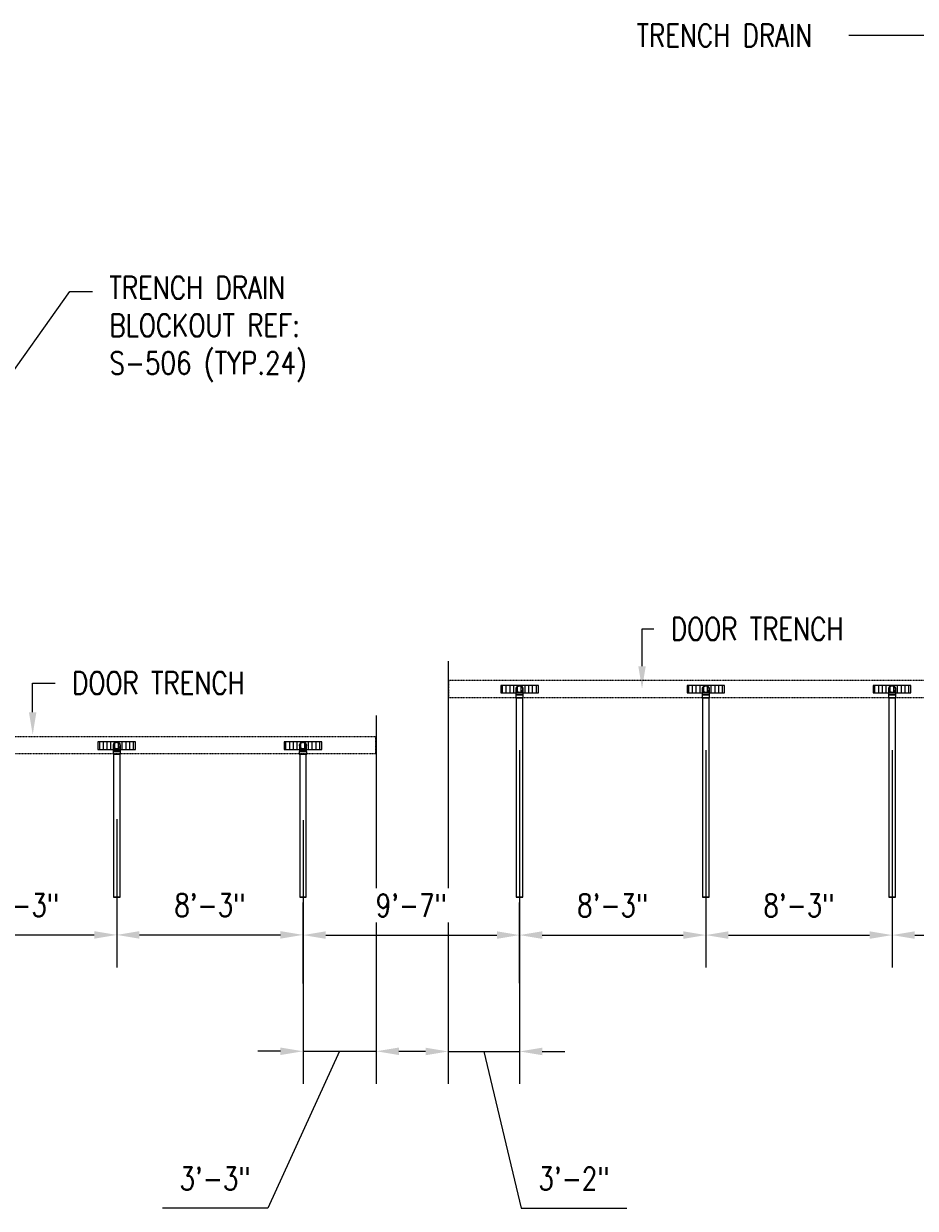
# Model space of a CAD drawing. Header units: inches. Extents: x -17858 to 19778, y -989 to 1044.
# Tile 14 of 25: x 0 to 474, y -989 to -359. Entities that reach past the tile are written whole.
import ezdxf
from ezdxf import colors
from ezdxf.entities.mleader import LeaderData, LeaderLine
from ezdxf.math import Vec2, Vec3

# ---------------------------------------------------------------- set-up
doc = ezdxf.new("R2010")
doc.units = ezdxf.units.IN
doc.header["$MEASUREMENT"] = 0
doc.linetypes.add('Dash - 1_16_', pattern=[0.1875, 0.125, -0.0625])
for name, color, linetype in [('A-DETL-HDLN', 90, 'Dash - 1_16_'), ('P-PIPE', 3, 'Continuous'), ('S-ANNO-DIMS', 1, 'Continuous'), ('S-ANNO-NOTE', 2, 'Continuous')]:
    doc.layers.add(name, color=color, linetype=linetype)
doc.layers.add('A-WALL-PATT', color=9, linetype='Continuous', true_color=0x808080)
doc.styles.add('Annotative', font='romans.shx', dxfattribs={"width": 0.8, "height": 0.125})
doc.dimstyles.new('Annotative', dxfattribs={"dimscale": 0, "dimtxt": 0.125, "dimasz": 0.125, "dimexe": 0.18, "dimexo": 0.0625, "dimgap": 0.09, "dimtad": 1, "dimdec": 3, "dimzin": 3, "dimdsep": 46, "dimlunit": 4, "dimtxsty": 'Annotative', "dimcen": 0.09, "dimclrt": 2, "dimazin": 2, "dimtfac": 1, "dimtdec": 3, "dimtmove": 0, "dimatfit": 0, "dimfxl": 1, "dimtfill": 1, "dimfrac": 2, "dimtolj": 1, "dimtzin": 0, "dimarcsym": 0})

# ---------------------------------------------------------------- blocks, each defined once
blk = doc.blocks.new('Bend - PVC - Sch 40 - DWV_USACE - Standard-1094379-00_SP_Foundation Drainage Plan-TO FDN_DOC')
at = {"layer": 'P-PIPE'}
for p, q in [((656.48, 791.55), (656.48, 790.05)), ((660.43, 790.05), (660.43, 791.55))]:
    blk.add_line(p, q, dxfattribs=at)
at = {"layer": 'P-PIPE', "flags": 128}
for points in [[(656.71, 794.61), (656.71, 794.68), (656.71, 794.75), (656.72, 794.82), (656.73, 794.89), (656.74, 794.96), (656.76, 795.03), (656.77, 795.09), (656.79, 795.16), (656.82, 795.23), (656.84, 795.29), (656.87, 795.35), (656.9, 795.42), (656.94, 795.48), (656.97, 795.54), (657.01, 795.6), (657.05, 795.65), (657.09, 795.71), (657.14, 795.76), (657.19, 795.82), (657.24, 795.86), (657.29, 795.91), (657.34, 795.96), (657.4, 796), (657.45, 796.04), (657.51, 796.08), (657.57, 796.12), (657.63, 796.15), (657.69, 796.18), (657.76, 796.21), (657.82, 796.24), (657.89, 796.26), (657.95, 796.29), (658.02, 796.3), (658.09, 796.32), (658.16, 796.33), (658.23, 796.34), (658.3, 796.35), (658.37, 796.36), (658.44, 796.36), (658.46, 796.36)], [(658.46, 792.86), (658.39, 792.86), (658.32, 792.87), (658.25, 792.87), (658.18, 792.88), (658.11, 792.89), (658.04, 792.91), (657.97, 792.93), (657.9, 792.95), (657.84, 792.97), (657.77, 793), (657.71, 793.03), (657.65, 793.06), (657.59, 793.09), (657.53, 793.13), (657.47, 793.17), (657.41, 793.21), (657.35, 793.25), (657.3, 793.29), (657.25, 793.34), (657.2, 793.39), (657.15, 793.44), (657.11, 793.49), (657.06, 793.55), (657.02, 793.61), (656.98, 793.66), (656.95, 793.72), (656.91, 793.78), (656.88, 793.85), (656.85, 793.91), (656.82, 793.98), (656.8, 794.04), (656.78, 794.11), (656.76, 794.18), (656.74, 794.24), (656.73, 794.31), (656.72, 794.38), (656.71, 794.45), (656.71, 794.52), (656.71, 794.59), (656.71, 794.61)], [(656.71, 792.75), (656.71, 792.86), (656.71, 792.97), (656.71, 793.08), (656.71, 793.19), (656.71, 793.29), (656.71, 793.39), (656.71, 793.49), (656.71, 793.58), (656.71, 793.67), (656.71, 793.76), (656.71, 793.84), (656.71, 793.92), (656.71, 794), (656.71, 794.07), (656.71, 794.14), (656.71, 794.2), (656.71, 794.26), (656.71, 794.31), (656.71, 794.36), (656.71, 794.41), (656.71, 794.45), (656.71, 794.49), (656.71, 794.52), (656.71, 794.55), (656.71, 794.57), (656.71, 794.59), (656.71, 794.6), (656.71, 794.61), (656.71, 794.61)], [(658.46, 796.36), (658.53, 796.36), (658.6, 796.35), (658.66, 796.35), (658.73, 796.34), (658.8, 796.32), (658.87, 796.31), (658.94, 796.29), (659.01, 796.27), (659.07, 796.25), (659.14, 796.22), (659.2, 796.19), (659.26, 796.16), (659.32, 796.13), (659.38, 796.09), (659.44, 796.05), (659.5, 796.01), (659.56, 795.97), (659.61, 795.93), (659.66, 795.88), (659.71, 795.83), (659.76, 795.78), (659.8, 795.72), (659.85, 795.67), (659.89, 795.61), (659.93, 795.55), (659.96, 795.5), (660, 795.43), (660.03, 795.37), (660.06, 795.31), (660.09, 795.24), (660.11, 795.18), (660.13, 795.11), (660.15, 795.04), (660.17, 794.98), (660.18, 794.91), (660.19, 794.84), (660.2, 794.77), (660.2, 794.7), (660.21, 794.63), (660.21, 794.61)], [(660.21, 794.61), (660.2, 794.54), (660.2, 794.47), (660.19, 794.4), (660.18, 794.33), (660.17, 794.26), (660.16, 794.19), (660.14, 794.13), (660.12, 794.06), (660.09, 793.99), (660.07, 793.93), (660.04, 793.86), (660.01, 793.8), (659.97, 793.74), (659.94, 793.68), (659.9, 793.62), (659.86, 793.56), (659.82, 793.51), (659.77, 793.46), (659.72, 793.4), (659.67, 793.35), (659.62, 793.31), (659.57, 793.26), (659.52, 793.22), (659.46, 793.18), (659.4, 793.14), (659.34, 793.1), (659.28, 793.07), (659.22, 793.03), (659.15, 793.01), (659.09, 792.98), (659.02, 792.95), (658.96, 792.93), (658.89, 792.91), (658.82, 792.9), (658.75, 792.88), (658.68, 792.87), (658.61, 792.87), (658.54, 792.86), (658.47, 792.86), (658.46, 792.86)], [(660.21, 794.61), (660.21, 794.61), (660.21, 794.6), (660.21, 794.59), (660.21, 794.57), (660.21, 794.55), (660.21, 794.52), (660.21, 794.49), (660.21, 794.45), (660.21, 794.41), (660.21, 794.37), (660.21, 794.31), (660.21, 794.26), (660.21, 794.2), (660.21, 794.14), (660.21, 794.07), (660.21, 794), (660.21, 793.92), (660.21, 793.84), (660.21, 793.76), (660.21, 793.67), (660.21, 793.58), (660.21, 793.49), (660.21, 793.39), (660.21, 793.29), (660.21, 793.19), (660.21, 793.08), (660.21, 792.97), (660.21, 792.86), (660.21, 792.75), (660.21, 792.71)], [(656.71, 791.55), (656.71, 791.67), (656.71, 791.79), (656.71, 791.92), (656.71, 792.04), (656.71, 792.16), (656.71, 792.28), (656.71, 792.4), (656.71, 792.52), (656.71, 792.63), (656.71, 792.71)], [(660.21, 792.71), (660.21, 792.64), (660.21, 792.52), (660.21, 792.4), (660.21, 792.28), (660.21, 792.16), (660.21, 792.04), (660.21, 791.92), (660.21, 791.8), (660.21, 791.67), (660.21, 791.55), (660.21, 791.55)]]:
    blk.add_lwpolyline(points, dxfattribs=at)
at = {"layer": 'P-PIPE'}
for radius, start, end in [(1.98, 90, 254.38973), (1.98, 90, 254.38973), (1.75, 90, 270), (1.98, 285.61027, 90), (1.98, 285.61027, 90), (1.75, 270, 90), (1.98, 255, 270), (1.98, 255, 270), (1.98, 270, 285), (1.98, 270, 285)]:
    blk.add_arc((658.46, 794.61), radius, start, end, dxfattribs=at)
for centre, major_axis, start_param, end_param in [((658.46, 791.55), (1.98, 0), 1.570796, 4.712389), ((658.46, 790.05), (1.98, 0), 1.570796, 4.712389), ((658.46, 791.55), (1.75, 0), 1.570796, 4.712389), ((658.46, 791.55), (1.98, 0), 4.712389, 7.853982), ((658.46, 791.55), (1.75, 0), 4.712389, 7.853982), ((658.46, 790.05), (1.98, 0), 4.712389, 7.853982)]:
    blk.add_ellipse(centre, major_axis=major_axis, ratio=0.010416, start_param=start_param, end_param=end_param, dxfattribs=at)
blk = doc.blocks.new('Bend - PVC - Sch 40 - DWV_USACE - Standard-V20-00_SP_Foundation Drainage Plan-TO FDN_DOC')
at = {"layer": 'P-PIPE'}
for p, q in [((1453.08, 791.55), (1453.08, 790.05)), ((1457.04, 790.05), (1457.04, 791.55))]:
    blk.add_line(p, q, dxfattribs=at)
at = {"layer": 'P-PIPE', "flags": 128}
for points in [[(1453.31, 794.61), (1453.31, 794.68), (1453.31, 794.75), (1453.32, 794.82), (1453.33, 794.89), (1453.34, 794.96), (1453.36, 795.03), (1453.38, 795.09), (1453.4, 795.16), (1453.42, 795.23), (1453.45, 795.29), (1453.48, 795.35), (1453.51, 795.42), (1453.54, 795.48), (1453.58, 795.54), (1453.61, 795.6), (1453.65, 795.65), (1453.7, 795.71), (1453.74, 795.76), (1453.79, 795.82), (1453.84, 795.86), (1453.89, 795.91), (1453.94, 795.96), (1454, 796), (1454.05, 796.04), (1454.11, 796.08), (1454.17, 796.12), (1454.23, 796.15), (1454.3, 796.18), (1454.36, 796.21), (1454.42, 796.24), (1454.49, 796.26), (1454.56, 796.29), (1454.62, 796.3), (1454.69, 796.32), (1454.76, 796.33), (1454.83, 796.34), (1454.9, 796.35), (1454.97, 796.36), (1455.04, 796.36), (1455.06, 796.36)], [(1455.06, 792.86), (1454.99, 792.86), (1454.92, 792.87), (1454.85, 792.87), (1454.78, 792.88), (1454.71, 792.89), (1454.64, 792.91), (1454.57, 792.93), (1454.51, 792.95), (1454.44, 792.97), (1454.38, 793), (1454.31, 793.03), (1454.25, 793.06), (1454.19, 793.09), (1454.13, 793.13), (1454.07, 793.17), (1454.01, 793.21), (1453.96, 793.25), (1453.9, 793.29), (1453.85, 793.34), (1453.8, 793.39), (1453.76, 793.44), (1453.71, 793.49), (1453.67, 793.55), (1453.62, 793.61), (1453.59, 793.66), (1453.55, 793.72), (1453.51, 793.78), (1453.48, 793.85), (1453.45, 793.91), (1453.43, 793.98), (1453.4, 794.04), (1453.38, 794.11), (1453.36, 794.18), (1453.35, 794.24), (1453.33, 794.31), (1453.32, 794.38), (1453.32, 794.45), (1453.31, 794.52), (1453.31, 794.59), (1453.31, 794.61)], [(1453.31, 792.75), (1453.31, 792.86), (1453.31, 792.97), (1453.31, 793.08), (1453.31, 793.19), (1453.31, 793.29), (1453.31, 793.39), (1453.31, 793.49), (1453.31, 793.58), (1453.31, 793.67), (1453.31, 793.76), (1453.31, 793.84), (1453.31, 793.92), (1453.31, 794), (1453.31, 794.07), (1453.31, 794.14), (1453.31, 794.2), (1453.31, 794.26), (1453.31, 794.31), (1453.31, 794.36), (1453.31, 794.41), (1453.31, 794.45), (1453.31, 794.49), (1453.31, 794.52), (1453.31, 794.55), (1453.31, 794.57), (1453.31, 794.59), (1453.31, 794.6), (1453.31, 794.61), (1453.31, 794.61)], [(1455.06, 796.36), (1455.13, 796.36), (1455.2, 796.35), (1455.27, 796.35), (1455.34, 796.34), (1455.41, 796.32), (1455.47, 796.31), (1455.54, 796.29), (1455.61, 796.27), (1455.67, 796.25), (1455.74, 796.22), (1455.8, 796.19), (1455.87, 796.16), (1455.93, 796.13), (1455.99, 796.09), (1456.05, 796.05), (1456.1, 796.01), (1456.16, 795.97), (1456.21, 795.93), (1456.26, 795.88), (1456.31, 795.83), (1456.36, 795.78), (1456.41, 795.72), (1456.45, 795.67), (1456.49, 795.61), (1456.53, 795.55), (1456.57, 795.5), (1456.6, 795.43), (1456.63, 795.37), (1456.66, 795.31), (1456.69, 795.24), (1456.71, 795.18), (1456.73, 795.11), (1456.75, 795.04), (1456.77, 794.98), (1456.78, 794.91), (1456.79, 794.84), (1456.8, 794.77), (1456.81, 794.7), (1456.81, 794.63), (1456.81, 794.61)], [(1456.81, 794.61), (1456.81, 794.54), (1456.8, 794.47), (1456.8, 794.4), (1456.79, 794.33), (1456.77, 794.26), (1456.76, 794.19), (1456.74, 794.13), (1456.72, 794.06), (1456.7, 793.99), (1456.67, 793.93), (1456.64, 793.86), (1456.61, 793.8), (1456.58, 793.74), (1456.54, 793.68), (1456.5, 793.62), (1456.46, 793.56), (1456.42, 793.51), (1456.37, 793.46), (1456.33, 793.4), (1456.28, 793.35), (1456.23, 793.31), (1456.17, 793.26), (1456.12, 793.22), (1456.06, 793.18), (1456, 793.14), (1455.94, 793.1), (1455.88, 793.07), (1455.82, 793.03), (1455.76, 793.01), (1455.69, 792.98), (1455.63, 792.95), (1455.56, 792.93), (1455.49, 792.91), (1455.42, 792.9), (1455.36, 792.88), (1455.29, 792.87), (1455.22, 792.87), (1455.15, 792.86), (1455.08, 792.86), (1455.06, 792.86)], [(1456.81, 794.61), (1456.81, 794.61), (1456.81, 794.6), (1456.81, 794.59), (1456.81, 794.57), (1456.81, 794.55), (1456.81, 794.52), (1456.81, 794.49), (1456.81, 794.45), (1456.81, 794.41), (1456.81, 794.37), (1456.81, 794.31), (1456.81, 794.26), (1456.81, 794.2), (1456.81, 794.14), (1456.81, 794.07), (1456.81, 794), (1456.81, 793.92), (1456.81, 793.84), (1456.81, 793.76), (1456.81, 793.67), (1456.81, 793.58), (1456.81, 793.49), (1456.81, 793.39), (1456.81, 793.29), (1456.81, 793.19), (1456.81, 793.08), (1456.81, 792.97), (1456.81, 792.86), (1456.81, 792.75), (1456.81, 792.71)], [(1453.31, 791.55), (1453.31, 791.67), (1453.31, 791.79), (1453.31, 791.92), (1453.31, 792.04), (1453.31, 792.16), (1453.31, 792.28), (1453.31, 792.4), (1453.31, 792.52), (1453.31, 792.63), (1453.31, 792.71)], [(1456.81, 792.71), (1456.81, 792.64), (1456.81, 792.52), (1456.81, 792.4), (1456.81, 792.28), (1456.81, 792.16), (1456.81, 792.04), (1456.81, 791.92), (1456.81, 791.8), (1456.81, 791.67), (1456.81, 791.55), (1456.81, 791.55)]]:
    blk.add_lwpolyline(points, dxfattribs=at)
at = {"layer": 'P-PIPE'}
for radius, start, end in [(1.98, 90, 254.38973), (1.98, 90, 254.38973), (1.75, 90, 270), (1.98, 285.61027, 90), (1.98, 285.61027, 90), (1.75, 270, 90), (1.98, 255, 270), (1.98, 255, 270), (1.98, 270, 285), (1.98, 270, 285)]:
    blk.add_arc((1455.06, 794.61), radius, start, end, dxfattribs=at)
for centre, major_axis, start_param, end_param in [((1455.06, 791.55), (1.98, 0), 1.570796, 4.712389), ((1455.06, 790.05), (1.98, 0), 1.570796, 4.712389), ((1455.06, 791.55), (1.75, 0), 1.570796, 4.712389), ((1455.06, 791.55), (1.98, 0), 4.712389, 7.853982), ((1455.06, 791.55), (1.75, 0), 4.712389, 7.853982), ((1455.06, 790.05), (1.98, 0), 4.712389, 7.853982)]:
    blk.add_ellipse(centre, major_axis=major_axis, ratio=0.010416, start_param=start_param, end_param=end_param, dxfattribs=at)
blk = doc.blocks.new('Mechanical_Box_H_rvt-1-00_SP_Foundation Drainage Plan-TO FDN_DOC')
at = {"layer": 'P-PIPE'}
for p, q in [((1078.91, 819.86), (1078.91, 713.79)), ((1082.41, 713.79), (1082.41, 819.86)), ((1177.91, 819.86), (1177.91, 713.79)), ((1181.41, 713.79), (1181.41, 819.86)), ((1276.91, 819.86), (1276.91, 713.79)), ((1280.41, 713.79), (1280.41, 819.86)), ((864.8, 789.86), (864.8, 713.79)), ((868.3, 713.79), (868.3, 789.86)), ((963.8, 789.86), (963.8, 713.79)), ((967.3, 713.79), (967.3, 789.86))]:
    blk.add_line(p, q, dxfattribs=at)
for centre, start, end in [((1080.66, 824.42), 0, 180), ((1179.66, 824.42), 0, 180), ((1278.66, 824.42), 0, 180), ((1080.66, 824.42), 180, 0), ((1179.66, 824.42), 180, 0), ((1278.66, 824.42), 180, 0), ((866.55, 794.42), 0, 180), ((866.55, 794.42), 180, 0), ((965.55, 794.42), 0, 180), ((965.55, 794.42), 180, 0)]:
    blk.add_arc(centre, 1.75, start, end, dxfattribs=at)
for centre, start_param, end_param in [((1080.66, 819.86), 1.570796, 3.141593), ((1080.66, 819.86), 3.141593, 4.712389), ((1080.66, 819.86), 0, 1.570796), ((1080.66, 819.86), 4.712389, 6.283185), ((1179.66, 819.86), 1.570796, 3.141593), ((1179.66, 819.86), 3.141593, 4.712389), ((1179.66, 819.86), 0, 1.570796), ((1179.66, 819.86), 4.712389, 6.283185), ((1278.66, 819.86), 1.570796, 3.141593), ((1278.66, 819.86), 3.141593, 4.712389), ((1278.66, 819.86), 0, 1.570796), ((1278.66, 819.86), 4.712389, 6.283185), ((866.55, 789.86), 1.570796, 3.141593), ((866.55, 789.86), 3.141593, 4.712389), ((866.55, 789.86), 0, 1.570796), ((866.55, 789.86), 4.712389, 6.283185), ((965.55, 789.86), 1.570796, 3.141593), ((965.55, 789.86), 3.141593, 4.712389), ((965.55, 789.86), 0, 1.570796), ((965.55, 789.86), 4.712389, 6.283185), ((866.55, 713.79), 1.570796, 3.141593), ((866.55, 713.79), 3.141593, 4.712389), ((866.55, 713.79), 0, 1.570796), ((866.55, 713.79), 4.712389, 6.283185), ((965.55, 713.79), 1.570796, 3.141593), ((965.55, 713.79), 3.141593, 4.712389), ((965.55, 713.79), 0, 1.570796), ((965.55, 713.79), 4.712389, 6.283185), ((1080.66, 713.79), 1.570796, 3.141593), ((1080.66, 713.79), 3.141593, 4.712389), ((1080.66, 713.79), 0, 1.570796), ((1080.66, 713.79), 4.712389, 6.283185), ((1179.66, 713.79), 1.570796, 3.141593), ((1179.66, 713.79), 3.141593, 4.712389), ((1179.66, 713.79), 0, 1.570796), ((1179.66, 713.79), 4.712389, 6.283185), ((1278.66, 713.79), 1.570796, 3.141593), ((1278.66, 713.79), 3.141593, 4.712389), ((1278.66, 713.79), 0, 1.570796), ((1278.66, 713.79), 4.712389, 6.283185)]:
    blk.add_ellipse(centre, major_axis=(1.75, 0), ratio=0.010416, start_param=start_param, end_param=end_param, dxfattribs=at)
at = {"layer": 'P-PIPE', "color": 3, "lineweight": 9}
for name, p in [('Bend - PVC - Sch 40 - DWV_USACE - Standard-V20-00_SP_Foundation Drainage Plan-TO FDN_DOC', (-374.4, 29.81)), ('Bend - PVC - Sch 40 - DWV_USACE - Standard-V20-00_SP_Foundation Drainage Plan-TO FDN_DOC', (-275.4, 29.81)), ('Bend - PVC - Sch 40 - DWV_USACE - Standard-V20-00_SP_Foundation Drainage Plan-TO FDN_DOC', (-176.4, 29.81)), ('Bend - PVC - Sch 40 - DWV_USACE - Standard-1094379-00_SP_Foundation Drainage Plan-TO FDN_DOC', (208.09, -0.19)), ('Bend - PVC - Sch 40 - DWV_USACE - Standard-1094379-00_SP_Foundation Drainage Plan-TO FDN_DOC', (307.09, -0.19))]:
    blk.add_blockref(name, p, dxfattribs=at)
blk = doc.blocks.new('*D52')
at = {"layer": 'S-ANNO-DIMS', "color": 0, "lineweight": -2, "transparency": 16777216}
for p, q in [((263.61, -745.17), (263.61, -860.78)), ((362.61, -745.17), (362.61, -860.78)), ((275.61, -843.5), (350.61, -843.5))]:
    blk.add_line(p, q, dxfattribs=at)
at = {"layer": 'S-ANNO-DIMS', "color": 0, "transparency": 16777216}
for points in [[(275.61, -841.5), (275.61, -845.5), (263.61, -843.5)], [(350.61, -841.5), (350.61, -845.5), (362.61, -843.5)]]:
    blk.add_solid(points, dxfattribs=at)
at = {"layer": 'S-ANNO-DIMS', "color": 2, "lineweight": -3, "transparency": 16777216, "insert": (313.11, -827.72), "char_height": 12, "attachment_point": 5, "style": 'Annotative', "bg_fill": 3, "box_fill_scale": 1.25, "bg_fill_color": 256, "bg_fill_true_color": 13158600, "bg_fill_transparency": 0}
blk.add_mtext('\\A1;8\'-3"', dxfattribs=at)
blk = doc.blocks.new('*D53')
at = {"layer": 'S-ANNO-DIMS', "color": 0, "lineweight": -2, "transparency": 16777216}
for p, q in [((362.61, -745.17), (362.61, -860.78)), ((461.61, -745.17), (461.61, -860.78)), ((374.61, -843.5), (449.61, -843.5))]:
    blk.add_line(p, q, dxfattribs=at)
at = {"layer": 'S-ANNO-DIMS', "color": 0, "transparency": 16777216}
for points in [[(374.61, -841.5), (374.61, -845.5), (362.61, -843.5)], [(449.61, -841.5), (449.61, -845.5), (461.61, -843.5)]]:
    blk.add_solid(points, dxfattribs=at)
at = {"layer": 'S-ANNO-DIMS', "color": 2, "lineweight": -3, "transparency": 16777216, "insert": (412.11, -827.72), "char_height": 12, "attachment_point": 5, "style": 'Annotative', "bg_fill": 3, "box_fill_scale": 1.25, "bg_fill_color": 256, "bg_fill_true_color": 13158600, "bg_fill_transparency": 0}
blk.add_mtext('\\A1;8\'-3"', dxfattribs=at)
blk = doc.blocks.new('*D54')
at = {"layer": 'S-ANNO-DIMS', "color": 0, "lineweight": -2, "transparency": 16777216}
for p, q in [((461.61, -745.17), (461.61, -860.78)), ((560.61, -745.17), (560.61, -860.78)), ((473.61, -843.5), (548.61, -843.5))]:
    blk.add_line(p, q, dxfattribs=at)
at = {"layer": 'S-ANNO-DIMS', "color": 0, "transparency": 16777216}
for points in [[(473.61, -841.5), (473.61, -845.5), (461.61, -843.5)], [(548.61, -841.5), (548.61, -845.5), (560.61, -843.5)]]:
    blk.add_solid(points, dxfattribs=at)
at = {"layer": 'S-ANNO-DIMS', "color": 2, "lineweight": -3, "transparency": 16777216, "insert": (511.11, -827.72), "char_height": 12, "attachment_point": 5, "style": 'Annotative', "bg_fill": 3, "box_fill_scale": 1.25, "bg_fill_color": 256, "bg_fill_true_color": 13158600, "bg_fill_transparency": 0}
blk.add_mtext('\\A1;8\'-3"', dxfattribs=at)
blk = doc.blocks.new('*D60')
at = {"layer": 'S-ANNO-DIMS', "color": 0, "lineweight": -2, "transparency": 16777216}
for p, q in [((-49.5, -782.5), (-49.5, -860.69)), ((49.5, -781.97), (49.5, -860.69)), ((-37.5, -843.41), (37.5, -843.41))]:
    blk.add_line(p, q, dxfattribs=at)
at = {"layer": 'S-ANNO-DIMS', "color": 0, "transparency": 16777216}
for points in [[(-37.5, -841.41), (-37.5, -845.41), (-49.5, -843.41)], [(37.5, -841.41), (37.5, -845.41), (49.5, -843.41)]]:
    blk.add_solid(points, dxfattribs=at)
at = {"layer": 'S-ANNO-DIMS', "color": 2, "lineweight": -3, "transparency": 16777216, "insert": (0, -827.62), "char_height": 12, "attachment_point": 5, "style": 'Annotative', "bg_fill": 3, "box_fill_scale": 1.25, "bg_fill_color": 256, "bg_fill_true_color": 13158600, "bg_fill_transparency": 0}
blk.add_mtext('\\A1;8\'-3"', dxfattribs=at)
blk = doc.blocks.new('*D61')
at = {"layer": 'S-ANNO-DIMS', "color": 0, "lineweight": -2, "transparency": 16777216}
for p, q in [((49.5, -782.5), (49.5, -860.69)), ((148.5, -782.5), (148.5, -860.69)), ((61.5, -843.41), (136.5, -843.41))]:
    blk.add_line(p, q, dxfattribs=at)
at = {"layer": 'S-ANNO-DIMS', "color": 0, "transparency": 16777216}
for points in [[(61.5, -841.41), (61.5, -845.41), (49.5, -843.41)], [(136.5, -841.41), (136.5, -845.41), (148.5, -843.41)]]:
    blk.add_solid(points, dxfattribs=at)
at = {"layer": 'S-ANNO-DIMS', "color": 2, "lineweight": -3, "transparency": 16777216, "insert": (99, -827.62), "char_height": 12, "attachment_point": 5, "style": 'Annotative', "bg_fill": 3, "box_fill_scale": 1.25, "bg_fill_color": 256, "bg_fill_true_color": 13158600, "bg_fill_transparency": 0}
blk.add_mtext('\\A1;8\'-3"', dxfattribs=at)
blk = doc.blocks.new('*D62')
at = {"layer": 'S-ANNO-DIMS', "color": 0, "lineweight": -2, "transparency": 16777216}
for p, q in [((187.45, -726.86), (187.45, -922.54)), ((148.5, -843.97), (148.5, -922.54)), ((136.5, -905.26), (124.5, -905.26)), ((167.97, -905.26), (129.84, -988.73)), ((148.5, -905.26), (187.45, -905.26)), ((148.5, -905.26), (187.45, -905.26)), ((199.45, -905.26), (211.45, -905.26)), ((129.84, -988.73), (73.71, -988.73))]:
    blk.add_line(p, q, dxfattribs=at)
at = {"layer": 'S-ANNO-DIMS', "color": 0, "transparency": 16777216}
for points in [[(136.5, -903.26), (136.5, -907.26), (148.5, -905.26)], [(199.45, -903.26), (199.45, -907.26), (187.45, -905.26)]]:
    blk.add_solid(points, dxfattribs=at)
at = {"layer": 'S-ANNO-DIMS', "color": 2, "lineweight": -3, "transparency": 16777216, "insert": (101.78, -972.95), "char_height": 12, "attachment_point": 5, "style": 'Annotative'}
blk.add_mtext('\\A1;3\'-3"', dxfattribs=at)
blk = doc.blocks.new('*D64')
at = {"layer": 'S-ANNO-DIMS', "color": 0, "lineweight": -2, "transparency": 16777216}
for p, q in [((148.55, -869.24), (148.55, -826.22)), ((263.56, -868.99), (263.56, -826.22)), ((160.55, -843.5), (251.56, -843.5))]:
    blk.add_line(p, q, dxfattribs=at)
at = {"layer": 'S-ANNO-DIMS', "color": 0, "transparency": 16777216}
for points in [[(160.55, -841.5), (160.55, -845.5), (148.55, -843.5)], [(251.56, -841.5), (251.56, -845.5), (263.56, -843.5)]]:
    blk.add_solid(points, dxfattribs=at)
at = {"layer": 'S-ANNO-DIMS', "color": 2, "lineweight": -3, "transparency": 16777216, "insert": (206.06, -827.72), "char_height": 12, "attachment_point": 5, "style": 'Annotative', "bg_fill": 3, "box_fill_scale": 1.25, "bg_fill_color": 256, "bg_fill_true_color": 13158600, "bg_fill_transparency": 0}
blk.add_mtext('\\A1;9\'-7"', dxfattribs=at)
blk = doc.blocks.new('*D65')
at = {"layer": 'S-ANNO-DIMS', "color": 0, "lineweight": -2, "transparency": 16777216}
for p, q in [((225.66, -697.95), (225.66, -922.64)), ((263.61, -812.82), (263.61, -922.64)), ((213.66, -905.36), (201.66, -905.36)), ((225.66, -905.36), (263.61, -905.36)), ((225.66, -905.36), (263.61, -905.36)), ((244.64, -905.36), (264.49, -988.73)), ((275.61, -905.36), (287.61, -905.36)), ((264.49, -988.73), (320.63, -988.73))]:
    blk.add_line(p, q, dxfattribs=at)
at = {"layer": 'S-ANNO-DIMS', "color": 0, "transparency": 16777216}
for points in [[(213.66, -903.36), (213.66, -907.36), (225.66, -905.36)], [(275.61, -903.36), (275.61, -907.36), (263.61, -905.36)]]:
    blk.add_solid(points, dxfattribs=at)
at = {"layer": 'S-ANNO-DIMS', "color": 2, "lineweight": -3, "transparency": 16777216, "insert": (292.56, -972.95), "char_height": 12, "attachment_point": 5, "style": 'Annotative'}
blk.add_mtext('\\A1;3\'-2"', dxfattribs=at)

msp = doc.modelspace()

# ---------------------------------------------------------------- hatches: boundary and pattern name
at = {"layer": 'A-WALL-PATT', "lineweight": -3}
h = msp.add_hatch(dxfattribs=at)
h.set_pattern_fill('_USER', color=8, scale=2, angle=90, style=0, pattern_type=0)
h.set_pattern_definition([(90, (194.522, -1537.454), (-2, 1e-16), [])])
h.paths.add_polyline_path([(273.5993, -714.7481), (273.5993, -710.7481), (253.5993, -710.7481), (253.5993, -714.7481)])
h = msp.add_hatch(dxfattribs=at)
h.set_pattern_fill('_USER', color=8, scale=2, angle=90, style=0, pattern_type=0)
h.set_pattern_definition([(90, (293.522, -1537.454), (-2, 1e-16), [])])
h.paths.add_polyline_path([(372.5993, -714.7481), (372.5993, -710.7481), (352.5993, -710.7481), (352.5993, -714.7481)])
h = msp.add_hatch(dxfattribs=at)
h.set_pattern_fill('_USER', color=8, scale=2, angle=90, style=0, pattern_type=0)
h.set_pattern_definition([(90, (392.522, -1537.454), (-2, 1e-16), [])])
h.paths.add_polyline_path([(471.5993, -714.7481), (471.5993, -710.7481), (451.5993, -710.7481), (451.5993, -714.7481)])
h = msp.add_hatch(dxfattribs=at)
h.set_pattern_fill('_USER', color=8, scale=2, angle=90, style=0, pattern_type=0)
h.set_pattern_definition([(90, (-19.5904, -1567.455), (-2, 1e-16), [])])
h.paths.add_polyline_path([(59.487, -744.7491), (59.487, -740.7491), (39.487, -740.7491), (39.487, -744.7491)])
h = msp.add_hatch(dxfattribs=at)
h.set_pattern_fill('_USER', color=8, scale=2, angle=90, style=0, pattern_type=0)
h.set_pattern_definition([(90, (79.4096, -1567.455), (-2, 1e-16), [])])
h.paths.add_polyline_path([(158.487, -744.7491), (158.487, -740.7491), (138.487, -740.7491), (138.487, -744.7491)])

# ---------------------------------------------------------------- linework, layer by layer
at = {"layer": 'A-DETL-HDLN', "lineweight": -3}
for p, q in [((225.9963, -707.9405), (974.0157, -707.9405)), ((225.9963, -717.253), (225.9963, -707.9405)), ((225.9963, -717.253), (974.0157, -717.253)), ((-570.6253, -737.9405), (186.9843, -737.9405)), ((186.9843, -737.9405), (186.9843, -747.253)), ((186.9843, -747.253), (-570.6253, -747.253))]:
    msp.add_line(p, q, dxfattribs=at)
at = {"layer": 'P-PIPE', "lineweight": -3}
for points in [[(253.5993, -714.7867), (273.5993, -714.7867), (273.5993, -710.7867), (253.5993, -710.7867)], [(352.5993, -714.7867), (372.5993, -714.7867), (372.5993, -710.7867), (352.5993, -710.7867)], [(451.5993, -714.7867), (471.5993, -714.7867), (471.5993, -710.7867), (451.5993, -710.7867)], [(39.487, -744.7876), (59.487, -744.7876), (59.487, -740.7876), (39.487, -740.7876)], [(138.487, -744.7876), (158.487, -744.7876), (158.487, -740.7876), (138.487, -740.7876)]]:
    msp.add_lwpolyline(points, close=True, dxfattribs=at)

# ---------------------------------------------------------------- block references
msp.add_blockref('Mechanical_Box_H_rvt-1-00_SP_Foundation Drainage Plan-TO FDN_DOC', (-817.0621, -1537.2062), dxfattribs=at)

# ---------------------------------------------------------------- dimensions: what is measured, and where the dimension line sits
at = {"layer": 'S-ANNO-DIMS', "lineweight": -3}
dim = msp.add_linear_dim(base=(263.6123, -905.359), p1=(225.6614, -691.9485), p2=(263.6123, -806.8206), dimstyle='Annotative', override={"dimpost": '\\X', "dimtfill": 0}, dxfattribs=at)
dim.commit()
dim.dimension.update_dxf_attribs({"geometry": '*D65', "text_midpoint": (273.1334, -988.7309), "dimtype": 160})

# ---------------------------------------------------------------- leaders
at = {"layer": 'S-ANNO-NOTE', "lineweight": -3}
ml = msp.add_multileader_mtext('Standard', dxfattribs=at)
ml.set_content('TRENCH DRAIN', color=256, style='Annotative')
ml.set_leader_properties(color=1, linetype='ByLayer', lineweight=-1)
ml.build(insert=Vec2(0, 0))
ml.multileader.update_dxf_attribs({"text_right_attachment_type": 3, "dogleg_length": 0.125, "arrow_head_size": 12, "scale": 96})
ctx = ml.context
ctx.base_point, ctx.scale, ctx.char_height, ctx.arrow_head_size, ctx.landing_gap_size, ctx.plane_origin = Vec3(316.8116, -365.2954), 96, 12, 12, 9, Vec3(243.7879, -483.0877)
ctx.right_attachment = 3
notes = []
notes.append((ctx, [(1, (1, 1, 0), (450.583, -365.2954), (-1, 0), 12, [(0, [(546.7338, -365.4684)], 0, [])])]))
ctx.mtext.insert, ctx.mtext.width, ctx.mtext.flow_direction = Vec3(325.8116, -359.2954), 134.479897, 5
ml = msp.add_multileader_mtext('Standard', dxfattribs=at)
ml.set_content('TRENCH DRAIN\\PBLOCKOUT REF:\\PS-506 (TYP.24)', color=256, style='Annotative')
ml.set_leader_properties(color=1, linetype='ByLayer', lineweight=-1)
ml.build(insert=Vec2(0, 0))
ml.multileader.update_dxf_attribs({"text_right_attachment_type": 3, "dogleg_length": 0.125, "arrow_head_size": 12, "scale": 96})
ctx = ml.context
ctx.base_point, ctx.scale, ctx.char_height, ctx.arrow_head_size, ctx.landing_gap_size, ctx.plane_origin = Vec3(36.6104, -501.4034), 96, 12, 12, 9, Vec3(-297.0467, -553.9842)
ctx.right_attachment = 3
notes.append((ctx, [(0, (1, 1, 0), (24.6104, -501.4034), (1, 0), 12, [(0, [(-56.7226, -739.6341), (-147.5205, -743.0969)], 0, [])])]))
ctx.mtext.insert, ctx.mtext.width, ctx.mtext.flow_direction = Vec3(45.6104, -493.4034), 205.546058, 5
ml = msp.add_multileader_mtext('Standard', dxfattribs=at)
ml.set_content('DOOR TRENCH', color=256, style='Annotative')
ml.set_leader_properties(color=1, linetype='ByLayer', lineweight=-1)
ml.build(insert=Vec2(0, 0))
ml.multileader.update_dxf_attribs({"text_right_attachment_type": 3, "dogleg_length": 0.36, "arrow_head_size": 12, "scale": 96})
ctx = ml.context
ctx.base_point, ctx.scale, ctx.char_height, ctx.arrow_head_size, ctx.landing_gap_size, ctx.plane_origin = Vec3(335.0431, -680.7782), 96, 12, 12, 9, Vec3(153.983, -676.1171)
ctx.right_attachment = 3
notes.append((ctx, [(0, (1, 1, 0), (328.6875, -680.7782), (1, 0), 6.3557, [(0, [(328.6875, -712.5932)], 0, [])])]))
ctx.mtext.insert, ctx.mtext.flow_direction = Vec3(344.0431, -674.7782), 5
ml = msp.add_multileader_mtext('Standard', dxfattribs=at)
ml.set_content('DOOR TRENCH', color=256, style='Annotative')
ml.set_leader_properties(color=1, linetype='ByLayer', lineweight=-1)
ml.build(insert=Vec2(0, 0))
ml.multileader.update_dxf_attribs({"text_right_attachment_type": 3, "dogleg_length": 0.125, "arrow_head_size": 12, "scale": 96})
ctx = ml.context
ctx.base_point, ctx.scale, ctx.char_height, ctx.arrow_head_size, ctx.landing_gap_size, ctx.plane_origin = Vec3(16.7703, -709.5211), 96, 12, 12, 9, Vec3(-161.8491, -676.1171)
ctx.right_attachment = 3
notes.append((ctx, [(0, (1, 1, 0), (4.7703, -709.5211), (1, 0), 12, [(0, [(4.7925, -737.0967)], 0, [])])]))
ctx.mtext.insert, ctx.mtext.flow_direction = Vec3(25.7703, -703.5211), 5
for ctx, leaders in notes:
    for number, flags, end, landing, length, lines in leaders:
        leader = LeaderData()
        leader.index, (leader.has_last_leader_line, leader.has_dogleg_vector, leader.attachment_direction) = number, flags
        leader.last_leader_point, leader.dogleg_vector, leader.dogleg_length = Vec3(end), Vec3(landing), length
        for number, points, colour, breaks in lines:
            line = LeaderLine()
            line.index, line.vertices, line.color, line.breaks = number, Vec3.list(points), colors.encode_raw_color(colour), breaks
            leader.lines.append(line)
        ctx.leaders.append(leader)

# ---------------------------------------------------------------- next in the draw order: dimensions: what is measured, and where the dimension line sits
at = {"layer": 'S-ANNO-DIMS', "lineweight": -3}
for base, p1, p2, picture, middle in [((362.6123, -843.5045), (263.6123, -739.1729), (362.6123, -739.1729), '*D52', (313.1123, -827.7216)), ((49.5, -843.4077), (-49.5, -776.5), (49.5, -775.9652), '*D60', (0, -827.6249))]:
    dim = msp.add_linear_dim(base=base, p1=p1, p2=p2, dimstyle='Annotative', override={"dimpost": '\\X'}, dxfattribs=at)
    dim.commit()
    dim.dimension.update_dxf_attribs({"geometry": picture, "text_midpoint": middle})

# ---------------------------------------------------------------- next in the draw order: dimensions: what is measured, and where the dimension line sits
for base, p1, p2, picture, middle in [((461.6123, -843.5045), (362.6123, -739.1729), (461.6123, -739.1729), '*D53', (412.1123, -827.7216)), ((148.5, -843.4077), (49.5, -776.5), (148.5, -776.5), '*D61', (99, -827.6249))]:
    dim = msp.add_linear_dim(base=base, p1=p1, p2=p2, dimstyle='Annotative', override={"dimpost": '\\X'}, dxfattribs=at)
    dim.commit()
    dim.dimension.update_dxf_attribs({"geometry": picture, "text_midpoint": middle})

# ---------------------------------------------------------------- next in the draw order: dimensions: what is measured, and where the dimension line sits
dim = msp.add_linear_dim(base=(187.4466, -905.2597), p1=(148.5, -837.9719), p2=(187.4466, -720.8649), dimstyle='Annotative', override={"dimpost": '\\X', "dimtfill": 0}, dxfattribs=at)
dim.commit()
dim.dimension.update_dxf_attribs({"geometry": '*D62', "text_midpoint": (121.2049, -988.7309), "dimtype": 160})
dim = msp.add_linear_dim(base=(560.6123, -843.5045), p1=(461.6123, -739.1729), p2=(560.6123, -739.1729), dimstyle='Annotative', override={"dimpost": '\\X'}, dxfattribs=at)
dim.commit()
dim.dimension.update_dxf_attribs({"geometry": '*D54', "text_midpoint": (511.1123, -827.7216)})

# ---------------------------------------------------------------- next in the draw order: dimensions: what is measured, and where the dimension line sits
dim = msp.add_linear_dim(base=(263.5633, -843.5045), p1=(148.5532, -875.2421), p2=(263.5633, -874.9929), dimstyle='Annotative', override={"dimpost": '\\X', "dimtfill": 1}, dxfattribs=at)
dim.commit()
dim.dimension.update_dxf_attribs({"geometry": '*D64', "text_midpoint": (206.0583, -827.7216)})

doc.saveas('drawing.dxf')
